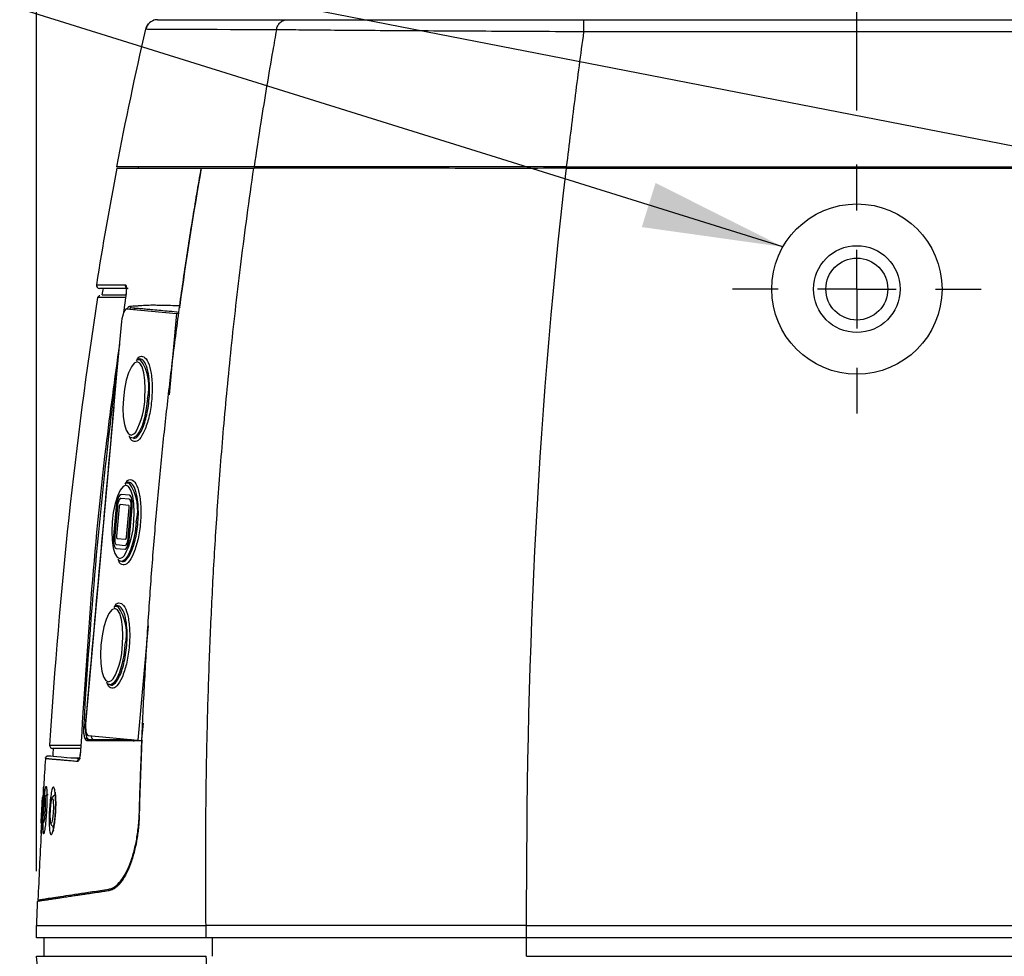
# Model space of a CAD drawing. Header units: millimetres. Extents: x 0 to 776, y 0 to 594.
# Tile 13 of 52: x 279 to 343, y 160 to 221. Entities that reach past the tile are written whole.
import ezdxf

# ---------------------------------------------------------------- set-up
doc = ezdxf.new("R2010")
doc.units = ezdxf.units.MM
doc.header["$LTSCALE"] = 2.75
doc.linetypes.add('CENTERX2', pattern=[20.32, 12.7, -2.54, 2.54, -2.54])
doc.layers.add('CENTER', color=40, linetype='CENTERX2')
doc.layers.add('DIMENSIONS', color=140, linetype='Continuous', lineweight=25)
doc.styles.add('SLDTEXTSTYLE0', font='TXT', dxfattribs={"width": 0.7})
doc.dimstyles.new('SLDDIMSTYLE0', dxfattribs={"dimtxt": 5.934521, "dimasz": 9.0805, "dimexe": 0, "dimexo": 0.0625, "dimgap": 1.48363, "dimtad": 0, "dimtih": 1, "dimtoh": 1, "dimdec": 1, "dimrnd": 1e-09, "dimzin": 4, "dimdsep": 46, "dimtxsty": 'SLDTEXTSTYLE0', "dimsah": 1, "dimcen": 0.09, "dimadec": 0, "dimazin": 1, "dimtfac": 1, "dimtdec": 1, "dimtofl": 0, "dimtmove": 0, "dimatfit": 3, "dimfxl": 0, "dimfrac": 2, "dimtolj": 1, "dimtzin": 12, "dimarcsym": 0})
doc.dimstyles.new('SLDDIMSTYLE1', dxfattribs={"dimtxt": 5.934521, "dimasz": 9.0805, "dimexe": 0, "dimexo": 0.0625, "dimgap": 1.48363, "dimtad": 0, "dimtih": 1, "dimtoh": 1, "dimdec": 1, "dimrnd": 1e-09, "dimzin": 12, "dimdsep": 46, "dimtxsty": 'SLDTEXTSTYLE0', "dimsah": 1, "dimcen": 0.09, "dimadec": 0, "dimazin": 3, "dimtfac": 1, "dimtdec": 1, "dimtofl": 0, "dimtmove": 0, "dimatfit": 3, "dimfxl": 0, "dimfrac": 2, "dimtolj": 1, "dimtzin": 12, "dimarcsym": 0})
doc.dimstyles.new('SLDDIMSTYLE2', dxfattribs={"dimtxt": 5.934521, "dimasz": 9.0805, "dimexe": 0, "dimexo": 0.0625, "dimgap": 1.48363, "dimtad": 0, "dimtih": 1, "dimtoh": 1, "dimdec": 1, "dimrnd": 1e-09, "dimzin": 12, "dimdsep": 46, "dimtxsty": 'SLDTEXTSTYLE0', "dimsah": 1, "dimcen": 0.09, "dimadec": 0, "dimazin": 3, "dimtfac": 1, "dimtdec": 1, "dimtmove": 0, "dimatfit": 0, "dimfxl": 0, "dimfrac": 2, "dimtolj": 1, "dimtzin": 12, "dimarcsym": 0})
doc.dimstyles.new('SLDDIMSTYLE3', dxfattribs={"dimtxt": 0.18, "dimasz": 9.0805, "dimexe": 0, "dimexo": 0.0625, "dimgap": 0, "dimtad": 0, "dimtih": 1, "dimtoh": 1, "dimdec": 0, "dimrnd": 1e-09, "dimzin": 0, "dimdsep": 46, "dimtxsty": 'Standard', "dimsah": 1, "dimcen": 0.09, "dimadec": 0, "dimazin": 0, "dimtfac": 9.0805, "dimtdec": 0, "dimtofl": 0, "dimtmove": 0, "dimatfit": 3, "dimfxl": 0, "dimfrac": 2, "dimtolj": 1, "dimtzin": 0, "dimarcsym": 0})

# ---------------------------------------------------------------- blocks, each defined once
blk = doc.blocks.new('_D_7')
at = {"layer": 'DIMENSIONS'}
for p, q in [((280.072, 165.616), (280.072, 338.205)), ((290.151, 272.916), (290.151, 338.205)), ((237.08, 329.473), (235.087, 329.473)), ((235.087, 329.473), (235.087, 320.041)), ((254.715, 329.473), (256.708, 329.473)), ((256.708, 329.473), (256.708, 320.041)), ((280.072, 329.473), (262.758, 329.473)), ((290.151, 329.473), (307.613, 329.473)), ((235.087, 320.041), (237.08, 320.041)), ((256.708, 320.041), (254.715, 320.041))]:
    blk.add_line(p, q, dxfattribs=at)
for points in [[(280.072, 329.473), (270.992, 330.87), (270.992, 328.076)], [(290.151, 329.473), (299.231, 328.076), (299.231, 330.87)]]:
    blk.add_solid(points, dxfattribs=at)
at = {"layer": 'DIMENSIONS', "char_height": 5.8208, "attachment_point": 1, "style": 'SLDTEXTSTYLE0'}
for s, insert in [('10.1', (237.08, 338.305)), ('0.40', (237.08, 327.545))]:
    blk.add_mtext(s, dxfattribs=dict(at, insert=insert))
blk = doc.blocks.new('_D_10')
at = {"layer": 'DIMENSIONS'}
for p, q in [((280.072, 165.616), (280.072, 363.505)), ((399.573, 141.617), (399.573, 363.505)), ((280.072, 354.774), (323.299, 354.774)), ((331.342, 354.774), (329.349, 354.774)), ((329.349, 354.774), (329.349, 345.342)), ((348.976, 354.774), (350.969, 354.774)), ((350.969, 354.774), (350.969, 345.342)), ((399.573, 354.774), (357.019, 354.774)), ((329.349, 345.342), (331.342, 345.342)), ((350.969, 345.342), (348.976, 345.342))]:
    blk.add_line(p, q, dxfattribs=at)
for points in [[(280.072, 354.774), (289.153, 353.377), (289.153, 356.171)], [(399.573, 354.774), (390.492, 356.171), (390.492, 353.377)]]:
    blk.add_solid(points, dxfattribs=at)
at = {"layer": 'DIMENSIONS', "char_height": 5.8208, "attachment_point": 1, "style": 'SLDTEXTSTYLE0'}
for s, insert in [('119.5', (328.873, 363.606)), ('4.70', (331.342, 352.845))]:
    blk.add_mtext(s, dxfattribs=dict(at, insert=insert))
blk = doc.blocks.new('_D_13')
at = {"layer": 'DIMENSIONS'}
for p, q in [((333.072, 214.756), (333.072, 314.005)), ((382.072, 214.756), (382.072, 314.005)), ((333.072, 305.274), (341.62, 305.274)), ((349.663, 305.274), (347.67, 305.274)), ((347.67, 305.274), (347.67, 295.842)), ((367.298, 305.274), (369.291, 305.274)), ((369.291, 305.274), (369.291, 295.842)), ((382.072, 305.274), (375.34, 305.274)), ((347.67, 295.842), (349.663, 295.842)), ((369.291, 295.842), (367.298, 295.842))]:
    blk.add_line(p, q, dxfattribs=at)
for points in [[(333.072, 305.274), (342.153, 303.877), (342.153, 306.671)], [(382.072, 305.274), (372.992, 306.671), (372.992, 303.877)]]:
    blk.add_solid(points, dxfattribs=at)
at = {"layer": 'DIMENSIONS', "char_height": 5.8208, "attachment_point": 1, "style": 'SLDTEXTSTYLE0'}
for s, insert in [('49.0', (349.663, 314.106)), ('1.93', (349.663, 303.345))]:
    blk.add_mtext(s, dxfattribs=dict(at, insert=insert))
blk = doc.blocks.new('SW_CENTERMARKSYMBOL_0')
at = {"layer": 'CENTER', "color": 0}
for p, q in [((0, 5.08), (0, 8.04)), ((0, 0), (0, 2.54)), ((-5.08, 0), (-8.04, 0)), ((0, 0), (-2.54, 0)), ((0, 0), (0, -2.54)), ((0, 0), (2.54, 0)), ((5.08, 0), (8.04, 0)), ((0, -5.08), (0, -8.04))]:
    blk.add_line(p, q, dxfattribs=at)

msp = doc.modelspace()

# ---------------------------------------------------------------- linework, layer by layer
for p, q in [((315.442, 219.838), (315.442, 220.624)), ((315.442, 220.624), (384.137, 220.624)), ((384.137, 219.838), (315.442, 219.838)), ((286.654, 211.124), (286.652, 211.024)), ((295.357, 211.124), (295.356, 211.024)), ((314.315, 211.024), (384.194, 211.024)), ((314.326, 211.124), (384.193, 211.124)), ((314.45, 211.124), (314.45, 211.024)), ((284.052, 202.672), (284.032, 202.672)), ((285.852, 202.8), (285.707, 201.706)), ((285.891, 201.94), (289.135, 201.644)), ((289.135, 201.644), (288.656, 196.388)), ((289.272, 201.632), (289.135, 201.644)), ((285.569, 201.127), (285.259, 197.727)), ((286.681, 198.691), (286.621, 198.668)), ((285.259, 197.727), (285.079, 195.743)), ((285.07, 195.608), (283.238, 175.139)), ((286.163, 193.633), (286.205, 193.607)), ((286.322, 193.599), (286.163, 193.633)), ((285.956, 190.724), (285.896, 190.701)), ((286.076, 189.652), (285.523, 189.703)), ((286.098, 189.901), (285.545, 189.952)), ((286.076, 189.652), (286.085, 189.651)), ((285.24, 189.176), (285.068, 187.284)), ((285.077, 187.283), (285.249, 189.175)), ((285.313, 189.169), (285.14, 187.277)), ((285.24, 189.176), (285.249, 189.175)), ((285.429, 189.159), (285.257, 187.267)), ((285.266, 187.266), (285.439, 189.158)), ((285.429, 189.159), (285.439, 189.158)), ((286.04, 189.254), (285.486, 189.304)), ((285.897, 187.208), (286.07, 189.101)), ((286.014, 187.198), (286.186, 189.09)), ((286.196, 189.089), (286.023, 187.197)), ((286.087, 187.191), (286.259, 189.083)), ((286.186, 189.09), (286.196, 189.089)), ((285.068, 187.284), (285.077, 187.283)), ((285.257, 187.267), (285.266, 187.266)), ((285.287, 187.113), (285.84, 187.063)), ((286.014, 187.198), (286.023, 187.197)), ((285.228, 186.466), (285.781, 186.416)), ((285.251, 186.715), (285.804, 186.665)), ((285.804, 186.665), (285.813, 186.664)), ((285.438, 185.666), (285.48, 185.64)), ((285.597, 185.632), (285.438, 185.666)), ((285.231, 182.757), (285.171, 182.734)), ((287.299, 181.469), (286.627, 174.092)), ((284.713, 177.699), (284.755, 177.673)), ((284.872, 177.665), (284.713, 177.699)), ((286.886, 174.107), (286.984, 175.182)), ((283.421, 174.384), (286.627, 174.092)), ((283.284, 174.227), (283.274, 174.087)), ((285.92, 174.157), (285.886, 174.034)), ((286.357, 174.117), (286.347, 174.004)), ((286.627, 174.092), (286.858, 174.071)), ((282.307, 172.949), (282.863, 172.948)), ((280.381, 168.752), (280.38, 168.788)), ((285.012, 164.458), (284.764, 164.458)), ((280.178, 163.768), (280.796, 163.768)), ((280.072, 161.324), (280.072, 162.124)), ((291.032, 161.324), (291.032, 162.124)), ((311.739, 161.324), (311.739, 162.124)), ((311.739, 162.124), (384.584, 162.124)), ((280.572, 160.124), (280.572, 161.324)), ((291.458, 160.124), (291.458, 161.324)), ((384.584, 161.324), (311.739, 161.324)), ((311.739, 160.124), (311.739, 161.324)), ((311.739, 160.124), (383.681, 160.124))]:
    msp.add_line(p, q)
at = {"flags": 128}
for points in [[(287.09, 196.223), (287.112, 196.762), (287.09, 197.333), (287.02, 197.822), (286.907, 198.198), (286.758, 198.434), (286.585, 198.514), (286.398, 198.434), (286.21, 198.198), (286.035, 197.822), (285.884, 197.333), (285.767, 196.762), (285.692, 196.151)], [(286.621, 198.668), (286.757, 198.68), (286.788, 198.671)], [(285.692, 196.151), (285.665, 195.539), (285.687, 194.969), (285.757, 194.479), (285.87, 194.104), (286.018, 193.868), (286.192, 193.787), (286.379, 193.868), (286.491, 193.99)], [(287.248, 196.141), (287.172, 195.508), (287.053, 194.915), (286.9, 194.399), (286.721, 193.993), (286.529, 193.721), (286.334, 193.602), (286.322, 193.599)], [(286.365, 188.256), (286.387, 188.795), (286.365, 189.365), (286.295, 189.855), (286.182, 190.231), (286.033, 190.467), (285.86, 190.547), (285.673, 190.467), (285.485, 190.231), (285.31, 189.855), (285.159, 189.365), (285.042, 188.795), (284.967, 188.184)], [(285.896, 190.701), (286.031, 190.713), (286.063, 190.703)], [(285.545, 189.952), (285.498, 189.94), (285.451, 189.899), (285.404, 189.829), (285.359, 189.733), (285.319, 189.615), (285.285, 189.479), (285.258, 189.331), (285.24, 189.176)], [(285.249, 189.175), (285.268, 189.33), (285.295, 189.479), (285.329, 189.614), (285.369, 189.732), (285.413, 189.828), (285.46, 189.898), (285.508, 189.94), (285.555, 189.951)], [(285.523, 189.703), (285.49, 189.695), (285.458, 189.667), (285.425, 189.618), (285.395, 189.553), (285.367, 189.471), (285.344, 189.378), (285.325, 189.276), (285.313, 189.169)], [(286.186, 189.09), (286.193, 189.197), (286.193, 189.301), (286.187, 189.397), (286.174, 189.482), (286.156, 189.552), (286.133, 189.605), (286.106, 189.639), (286.076, 189.652)], [(286.085, 189.651), (286.116, 189.638), (286.143, 189.604), (286.166, 189.551), (286.184, 189.481), (286.196, 189.396), (286.203, 189.3), (286.202, 189.196), (286.196, 189.089)], [(286.259, 189.083), (286.269, 189.239), (286.269, 189.39), (286.26, 189.53), (286.242, 189.653), (286.216, 189.755), (286.182, 189.833), (286.143, 189.882), (286.098, 189.901)], [(285.486, 189.304), (285.478, 189.302), (285.469, 189.294), (285.46, 189.281), (285.451, 189.263), (285.444, 189.241), (285.438, 189.216), (285.433, 189.188), (285.429, 189.159)], [(285.439, 189.158), (285.442, 189.187), (285.447, 189.215), (285.454, 189.24), (285.461, 189.262), (285.469, 189.28), (285.478, 189.294), (285.487, 189.301), (285.496, 189.303)], [(286.07, 189.101), (286.071, 189.13), (286.072, 189.158), (286.07, 189.184), (286.066, 189.207), (286.062, 189.227), (286.055, 189.241), (286.048, 189.25), (286.04, 189.254)], [(284.967, 188.184), (284.94, 187.572), (284.962, 187.002), (285.032, 186.512), (285.145, 186.137), (285.293, 185.901), (285.467, 185.82), (285.654, 185.901), (285.766, 186.023)], [(286.523, 188.174), (286.447, 187.541), (286.328, 186.948), (286.175, 186.432), (285.996, 186.025), (285.804, 185.754), (285.609, 185.634), (285.597, 185.632)], [(285.068, 187.284), (285.058, 187.128), (285.058, 186.977), (285.067, 186.838), (285.085, 186.714), (285.111, 186.612), (285.144, 186.535), (285.184, 186.485), (285.228, 186.466)], [(285.238, 186.465), (285.194, 186.485), (285.154, 186.534), (285.12, 186.611), (285.094, 186.714), (285.076, 186.837), (285.067, 186.977), (285.067, 187.127), (285.077, 187.283)], [(285.14, 187.277), (285.134, 187.17), (285.134, 187.067), (285.14, 186.971), (285.152, 186.886), (285.17, 186.815), (285.193, 186.762), (285.22, 186.728), (285.251, 186.715)], [(285.257, 187.267), (285.255, 187.237), (285.255, 187.209), (285.257, 187.183), (285.26, 187.16), (285.265, 187.141), (285.271, 187.126), (285.279, 187.117), (285.287, 187.113)], [(285.296, 187.112), (285.288, 187.116), (285.281, 187.125), (285.275, 187.14), (285.27, 187.159), (285.266, 187.182), (285.265, 187.208), (285.265, 187.237), (285.266, 187.266)], [(285.781, 186.416), (285.828, 186.427), (285.876, 186.468), (285.923, 186.538), (285.967, 186.634), (286.007, 186.752), (286.041, 186.888), (286.068, 187.036), (286.087, 187.191)], [(285.804, 186.665), (285.836, 186.672), (285.869, 186.701), (285.901, 186.749), (285.932, 186.815), (285.959, 186.896), (285.983, 186.989), (286.001, 187.091), (286.014, 187.198)], [(286.023, 187.197), (286.011, 187.09), (285.992, 186.988), (285.969, 186.895), (285.941, 186.814), (285.911, 186.748), (285.879, 186.7), (285.846, 186.671), (285.813, 186.664)], [(285.84, 187.063), (285.849, 187.065), (285.858, 187.073), (285.867, 187.086), (285.875, 187.104), (285.883, 187.126), (285.889, 187.152), (285.894, 187.179), (285.897, 187.208)], [(285.64, 180.289), (285.662, 180.828), (285.64, 181.398), (285.57, 181.888), (285.457, 182.264), (285.308, 182.5), (285.135, 182.58), (284.948, 182.5), (284.76, 182.264), (284.585, 181.888), (284.433, 181.398), (284.317, 180.828), (284.242, 180.217)], [(285.171, 182.734), (285.306, 182.746), (285.338, 182.736)], [(284.242, 180.217), (284.215, 179.605), (284.237, 179.035), (284.307, 178.545), (284.42, 178.17), (284.568, 177.933), (284.742, 177.853), (284.929, 177.933), (285.041, 178.056)], [(285.798, 180.207), (285.722, 179.574), (285.603, 178.981), (285.45, 178.465), (285.271, 178.058), (285.079, 177.787), (284.884, 177.667), (284.872, 177.665)], [(280.796, 173.067), (280.832, 173.074), (280.872, 173.075)], [(280.661, 172.925), (280.661, 172.928), (280.671, 172.956)]]:
    msp.add_lwpolyline(points, dxfattribs=at)
for radius in [5.5, 2.8, 2]:
    msp.add_circle((333.072, 203.224), radius)
for centre, radius, start, end in [((287.902, 219.824), 0.8, 139.1495, 167.00195), ((287.902, 219.824), 0.8, 90, 113.08957), ((284.147, 203.471), 0.2, 170.8969, 270), ((286.009, 203.47), 0.201, 171.29573, 240.81188), ((284.32, 196.916), 3.029, 345.17388, 35.41121), ((282.245, 196.327), 4.847, 331.18134, 358.77105), ((283.595, 188.949), 3.029, 345.17388, 35.41121), ((281.52, 188.36), 4.847, 331.18134, 358.77105), ((282.87, 180.982), 3.029, 345.17388, 35.41121), ((280.795, 180.392), 4.847, 331.18134, 358.77105), ((281.123, 173.756), 0.2, 176.28462, 270), ((283.455, 174.04), 0.0982, 90.70787, 177.94484), ((282.923, 172.696), 0.201, 115.79395, 177.15681), ((280.667, 170.376), 0.2, 138.15307, 176.74793), ((280.58, 168.778), 0.2, 187.24693, 216.21394)]:
    msp.add_arc(centre, radius, start, end)
msp.add_ellipse((369.291, 195.049), major_axis=(1257.314, 14029.373), ratio=0.005959, start_param=1.571281, end_param=1.572724)
for points, knots in [([(287.646, 220.581), (287.519, 220.516), (287.267, 220.385), (287.192, 220.131), (287.154, 220.003)], [0, 0, 0, 0, 0.500832, 1, 1, 1, 1]), ([(289.918, 220.624), (289.919, 220.624), (289.92, 220.624), (291.264, 220.624), (293.309, 220.624), (296.283, 220.624)], [0.4997451, 0.4997451, 0.4997451, 0.4997451, 0.5, 0.5, 1, 1, 1, 1]), ([(295.583, 219.973), (295.597, 220.056), (295.624, 220.142), (295.707, 220.304), (295.762, 220.379), (295.894, 220.501), (295.97, 220.549), (296.127, 220.61), (296.207, 220.624), (296.283, 220.624)], [0, 0, 0, 0, 0.25, 0.25, 0.5, 0.5, 0.75, 0.75, 1, 1, 1, 1]), ([(296.283, 220.624), (297.199, 220.624), (298.222, 220.624), (300.734, 220.624), (302.236, 220.624), (305.58, 220.624), (307.46, 220.624), (311.368, 220.624), (313.409, 220.624), (315.442, 220.624)], [0, 0, 0, 0, 0.25, 0.25, 0.5, 0.5, 0.75, 0.75, 1, 1, 1, 1]), ([(315.442, 219.838), (314.462, 219.843), (313.478, 219.849), (311.487, 219.86), (310.481, 219.865), (308.471, 219.877), (307.467, 219.883), (305.501, 219.894), (304.541, 219.9), (302.709, 219.911), (301.839, 219.917), (300.229, 219.928), (299.488, 219.934), (298.154, 219.945), (297.559, 219.951), (296.495, 219.962), (296.026, 219.967), (295.583, 219.973)], [0, 0, 0, 0, 0.125, 0.125, 0.25, 0.25, 0.375, 0.375, 0.5, 0.5, 0.625, 0.625, 0.75, 0.75, 0.875, 0.875, 1, 1, 1, 1]), ([(314.326, 211.124), (314.506, 212.578), (314.775, 214.747), (315.055, 216.922), (315.245, 218.376), (315.344, 219.107), (315.442, 219.838)], [0, 0, 0, 0, 0.5, 0.75, 0.75, 1, 1, 1, 1]), ([(294.136, 211.124), (292.579, 211.124), (291.272, 211.124), (289.058, 211.124), (288.153, 211.124), (287.065, 211.124), (286.747, 211.124), (286.204, 211.124), (285.978, 211.124), (285.435, 211.124), (285.25, 211.124), (285.25, 211.124)], [0, 0, 0, 0, 0.25, 0.25, 0.5, 0.5, 0.625, 0.625, 0.75, 0.75, 1, 1, 1, 1]), ([(285.269, 211.024), (285.27, 211.024), (285.272, 211.024), (285.288, 211.024), (285.314, 211.024), (285.351, 211.024), (285.399, 211.024), (285.457, 211.024), (285.526, 211.024), (285.605, 211.024), (285.695, 211.024), (285.796, 211.024), (285.907, 211.024), (286.028, 211.024), (286.16, 211.024), (286.303, 211.024), (286.456, 211.024), (286.665, 211.024), (286.941, 211.024), (287.3, 211.024), (287.691, 211.024), (288.115, 211.024), (288.571, 211.024), (289.059, 211.024), (289.58, 211.024), (290.132, 211.024), (290.528, 211.024), (290.726, 211.024)], [0, 0, 0, 0, 0.031259, 0.0625, 0.093726, 0.12494, 0.156147, 0.187349, 0.21855, 0.249755, 0.280966, 0.312188, 0.343423, 0.374676, 0.405951, 0.437249, 0.468577, 0.499936, 0.557198, 0.61398, 0.670304, 0.726194, 0.781674, 0.836769, 0.891504, 0.945906, 1, 1, 1, 1]), ([(286.722, 169.251), (286.742, 169.908), (286.781, 171.216), (286.853, 173.172), (286.934, 175.113), (287.026, 177.041), (287.129, 178.955), (287.241, 180.855), (287.364, 182.741), (287.497, 184.613), (287.64, 186.471), (287.794, 188.315), (287.957, 190.145), (288.131, 191.961), (288.316, 193.763), (288.51, 195.552), (288.715, 197.326), (288.93, 199.087), (289.156, 200.833), (289.391, 202.566), (289.637, 204.285), (289.893, 205.989), (290.16, 207.68), (290.436, 209.357), (290.629, 210.47), (290.726, 211.024)], [0, 0, 0, 0, 0.046914, 0.093504, 0.139773, 0.185721, 0.23135, 0.276662, 0.321657, 0.366338, 0.410707, 0.454764, 0.498512, 0.541952, 0.585085, 0.627915, 0.670442, 0.712668, 0.754596, 0.796227, 0.837563, 0.878606, 0.919359, 0.959823, 1, 1, 1, 1]), ([(290.726, 211.024), (290.827, 211.024), (291.03, 211.024), (291.344, 211.024), (291.665, 211.024), (291.993, 211.024), (292.329, 211.024), (292.672, 211.024), (293.023, 211.024), (293.381, 211.024), (293.746, 211.024), (293.996, 211.024), (294.121, 211.024)], [0, 0, 0, 0, 0.102314, 0.204077, 0.305302, 0.406003, 0.506193, 0.605888, 0.705101, 0.803847, 0.902142, 1, 1, 1, 1]), ([(291.033, 162.124), (291.027, 162.812), (291.016, 164.19), (291.011, 166.261), (291.018, 168.336), (291.036, 170.416), (291.067, 172.502), (291.109, 174.594), (291.165, 176.691), (291.234, 178.794), (291.316, 180.903), (291.413, 183.018), (291.524, 185.141), (291.652, 187.296), (291.8, 189.518), (291.972, 191.84), (292.172, 194.268), (292.402, 196.803), (292.665, 199.444), (292.965, 202.19), (293.306, 205.042), (293.688, 207.999), (293.975, 210.003), (294.121, 211.024)], [0, 0, 0, 0, 0.042095, 0.084292, 0.126593, 0.169002, 0.211524, 0.254163, 0.296925, 0.339815, 0.38284, 0.426007, 0.469323, 0.512798, 0.558043, 0.605512, 0.655197, 0.707092, 0.7612, 0.817527, 0.876086, 0.9369, 1, 1, 1, 1]), ([(314.315, 211.024), (313.323, 211.023), (312.327, 211.022), (310.312, 211.021), (309.292, 211.021), (307.249, 211.022), (306.226, 211.023), (304.221, 211.025), (303.24, 211.026), (301.37, 211.028), (300.482, 211.029), (298.839, 211.029), (298.086, 211.029), (296.73, 211.029), (296.128, 211.028), (295.05, 211.026), (294.575, 211.025), (294.121, 211.024)], [0, 0, 0, 0, 0.125, 0.125, 0.25, 0.25, 0.375, 0.375, 0.5, 0.5, 0.625, 0.625, 0.75, 0.75, 0.875, 0.875, 1, 1, 1, 1]), ([(314.326, 211.124), (313.281, 211.124), (312.236, 211.124), (310.163, 211.124), (309.135, 211.124), (307.61, 211.124), (307.104, 211.124), (306.098, 211.124), (305.606, 211.124), (304.161, 211.124), (303.237, 211.124), (301.909, 211.124), (301.476, 211.124), (300.628, 211.124), (300.215, 211.124), (299.023, 211.124), (298.285, 211.124), (297.259, 211.124), (296.931, 211.124), (296.301, 211.124), (296, 211.124), (295.139, 211.124), (294.625, 211.124), (294.136, 211.124)], [0, 0, 0, 0, 0.125, 0.125, 0.25, 0.25, 0.3125, 0.3125, 0.375, 0.375, 0.5, 0.5, 0.5625, 0.5625, 0.625, 0.625, 0.75, 0.75, 0.8125, 0.8125, 0.875, 0.875, 1, 1, 1, 1]), ([(285.81, 203.501), (285.817, 203.5), (285.829, 203.498), (285.845, 203.48), (285.859, 203.452), (285.87, 203.411), (285.878, 203.36), (285.885, 203.277), (285.887, 203.156), (285.877, 202.984), (285.86, 202.862), (285.852, 202.8)], [0, 0, 0, 0, 0.086977, 0.170615, 0.252373, 0.333809, 0.4165, 0.501955, 0.66946, 0.831178, 1, 1, 1, 1]), ([(285.88, 203.062), (285.878, 203.037), (285.871, 202.96), (285.858, 202.865), (285.848, 202.801)], [0, 0, 0, 0, 0.329339, 1, 1, 1, 1]), ([(284.168, 202.794), (284.147, 202.787), (284.077, 202.761), (284.051, 202.709), (284.033, 202.672)], [0, 0, 0, 0, 0.298714, 1, 1, 1, 1]), ([(285.86, 202.67), (285.491, 202.671), (284.758, 202.674), (284.17, 202.676), (284.09, 202.673), (284.052, 202.672)], [0, 0, 0, 0, 0.350951, 0.696879, 1, 1, 1, 1]), ([(284.32, 202.841), (284.333, 202.841), (284.383, 202.841), (284.737, 202.841), (285.246, 202.841), (285.674, 202.841), (285.853, 202.841)], [0, 0, 0, 0, 0.133779, 0.502016, 0.79148, 1, 1, 1, 1]), ([(285.891, 201.94), (285.833, 201.945), (285.77, 201.867), (285.654, 201.573), (285.604, 201.363), (285.569, 201.127)], [0, 0, 0, 0, 0.5, 0.5, 1, 1, 1, 1]), ([(285.948, 201.934), (285.966, 201.976), (286.023, 202.104), (286.075, 202.118), (286.11, 202.128)], [0, 0, 0, 0, 0.32864, 1, 1, 1, 1]), ([(286.204, 202.005), (286.17, 202.002), (286.126, 201.997), (286.08, 201.919), (286.069, 201.9)], [0, 0, 0, 0, 0.7605488, 1, 1, 1, 1]), ([(286.204, 202.005), (286.179, 202.008), (286.15, 202.022), (286.113, 202.07), (286.106, 202.102), (286.11, 202.128)], [0, 0, 0, 0, 0.5, 0.5, 1, 1, 1, 1]), ([(286.11, 202.128), (286.149, 202.128), (286.237, 202.128), (286.388, 202.135), (286.574, 202.147), (286.84, 202.168), (287.167, 202.19), (287.525, 202.198), (287.876, 202.194), (288.266, 202.186), (288.752, 202.173), (289.129, 202.162), (289.331, 202.156)], [0, 0, 0, 0, 0.0464481, 0.1036731, 0.1716885, 0.250505, 0.3855015, 0.5004571, 0.592914, 0.7070103, 0.8427221, 1, 1, 1, 1]), ([(289.306, 201.719), (289.086, 201.739), (288.465, 201.796), (287.801, 201.858), (287.213, 201.912), (286.844, 201.946), (286.503, 201.978), (286.299, 201.997), (286.204, 202.005)], [0, 0, 0, 0, 0.183263, 0.516602, 0.642437, 0.756302, 0.88595, 1, 1, 1, 1]), ([(286.513, 201.977), (286.481, 201.976), (286.443, 201.974), (286.403, 201.905), (286.396, 201.894)], [0, 0, 0, 0, 0.837913, 1, 1, 1, 1]), ([(289.331, 202.156), (289.325, 202.115), (289.32, 202.072), (289.333, 202.033), (289.334, 202.032)], [0, 0, 0, 0, 0.977786, 1, 1, 1, 1]), ([(285.434, 199.645), (285.129, 197.441), (284.374, 191.984), (283.544, 183.226), (283.131, 176.67), (282.925, 173.391)], [0, 0, 0, 0, 0.253023, 0.626435, 1, 1, 1, 1]), ([(286.371, 193.566), (286.455, 193.601), (286.631, 193.674), (286.88, 194.08), (287.075, 194.581), (287.214, 195.099), (287.318, 195.68), (287.382, 196.321), (287.395, 196.977), (287.344, 197.673), (287.202, 198.302), (286.957, 198.685), (286.774, 198.724), (286.685, 198.692), (286.683, 198.691), (286.682, 198.691)], [0, 0, 0, 0, 0.098025, 0.205494, 0.279564, 0.347363, 0.420924, 0.497684, 0.5776, 0.660621, 0.775761, 0.890602, 0.99735, 0.997983, 1, 1, 1, 1]), ([(286.545, 198.592), (286.569, 198.637), (286.693, 198.876), (286.944, 198.927), (287.242, 198.681), (287.467, 198.018), (287.573, 197.071), (287.535, 195.981), (287.361, 194.892), (287.162, 194.349), (287.063, 194.078)], [0, 0, 0, 0, 0.032356, 0.170511, 0.308682, 0.446976, 0.585127, 0.723318, 0.861637, 1, 1, 1, 1]), ([(287.063, 194.078), (286.951, 193.866), (286.729, 193.444), (286.392, 193.329), (286.165, 193.451), (286.094, 193.712), (286.084, 193.752)], [0, 0, 0, 0, 0.314807, 0.629867, 0.943739, 1, 1, 1, 1]), ([(285.82, 190.625), (285.844, 190.67), (285.968, 190.909), (286.219, 190.96), (286.517, 190.714), (286.742, 190.051), (286.848, 189.103), (286.81, 188.014), (286.636, 186.925), (286.437, 186.382), (286.337, 186.11)], [0, 0, 0, 0, 0.032356, 0.170511, 0.308682, 0.446976, 0.585127, 0.723318, 0.861637, 1, 1, 1, 1]), ([(285.646, 185.599), (285.73, 185.634), (285.906, 185.707), (286.155, 186.113), (286.35, 186.614), (286.489, 187.132), (286.593, 187.713), (286.657, 188.354), (286.67, 189.01), (286.618, 189.706), (286.477, 190.335), (286.231, 190.718), (286.049, 190.757), (285.96, 190.725), (285.958, 190.724), (285.956, 190.724)], [0, 0, 0, 0, 0.098025, 0.205494, 0.279564, 0.347363, 0.420924, 0.497684, 0.5776, 0.660621, 0.775761, 0.890602, 0.99735, 0.997983, 1, 1, 1, 1]), ([(286.337, 186.11), (286.226, 185.899), (286.004, 185.477), (285.667, 185.361), (285.44, 185.484), (285.369, 185.745), (285.358, 185.785)], [0, 0, 0, 0, 0.314807, 0.629867, 0.943739, 1, 1, 1, 1]), ([(284.772, 177.702), (284.82, 177.668), (284.942, 177.584), (285.184, 177.76), (285.43, 178.142), (285.625, 178.647), (285.764, 179.165), (285.868, 179.746), (285.932, 180.387), (285.945, 181.043), (285.893, 181.739), (285.752, 182.368), (285.506, 182.751), (285.324, 182.79), (285.235, 182.758), (285.233, 182.757), (285.231, 182.757)], [0, 0, 0, 0, 0.060654, 0.152734, 0.253684, 0.323262, 0.386948, 0.456047, 0.528152, 0.603221, 0.681206, 0.789362, 0.897237, 0.99751, 0.998105, 1, 1, 1, 1]), ([(285.099, 182.665), (285.121, 182.707), (285.244, 182.943), (285.494, 182.993), (285.792, 182.747), (286.017, 182.084), (286.123, 181.136), (286.085, 180.047), (285.911, 178.958), (285.712, 178.415), (285.612, 178.143)], [0, 0, 0, 0, 0.0306171, 0.1690211, 0.3074398, 0.4459819, 0.584382, 0.7228208, 0.861388, 1, 1, 1, 1]), ([(285.612, 178.143), (285.501, 177.932), (285.279, 177.51), (284.941, 177.394), (284.714, 177.518), (284.643, 177.782), (284.632, 177.823)], [0, 0, 0, 0, 0.3139772, 0.6282066, 0.941251, 1, 1, 1, 1]), ([(283.135, 174.733), (283.14, 174.803), (283.151, 174.872), (283.189, 175.007), (283.213, 175.073), (283.238, 175.139)], [0, 0, 0, 0, 0.5, 0.5, 1, 1, 1, 1]), ([(283.238, 175.139), (283.236, 175.107), (283.232, 175.042), (283.231, 174.944), (283.233, 174.845), (283.237, 174.748), (283.245, 174.652), (283.256, 174.56), (283.27, 174.473), (283.287, 174.392), (283.307, 174.32), (283.33, 174.257), (283.356, 174.206), (283.386, 174.168), (283.418, 174.143), (283.442, 174.139), (283.454, 174.138)], [0, 0, 0, 0, 0.0605, 0.122479, 0.185999, 0.251115, 0.317882, 0.386347, 0.456555, 0.528549, 0.602367, 0.678046, 0.755619, 0.835117, 0.916568, 1, 1, 1, 1]), ([(283.264, 175.496), (283.252, 175.352), (283.245, 175.21), (283.247, 174.944), (283.254, 174.822), (283.282, 174.617), (283.303, 174.533), (283.355, 174.419), (283.386, 174.387), (283.421, 174.384)], [0, 0, 0, 0, 0.25, 0.25, 0.5, 0.5, 0.75, 0.75, 1, 1, 1, 1]), ([(283.357, 174.043), (283.347, 174.044), (283.328, 174.046), (283.301, 174.062), (283.276, 174.087), (283.252, 174.122), (283.23, 174.168), (283.21, 174.223), (283.192, 174.289), (283.174, 174.373), (283.157, 174.476), (283.143, 174.599), (283.138, 174.688), (283.135, 174.733)], [0, 0, 0, 0, 0.086585, 0.170541, 0.252615, 0.333606, 0.414343, 0.495664, 0.578386, 0.663287, 0.779274, 0.890782, 1, 1, 1, 1]), ([(283.608, 174.367), (283.612, 174.347), (283.632, 174.248), (283.684, 174.162), (283.734, 174.145), (283.756, 174.137)], [0, 0, 0, 0, 0.127253, 0.61066, 1, 1, 1, 1]), ([(283.454, 174.138), (284.004, 174.136), (284.796, 174.133), (285.893, 174.13), (286.229, 174.129)], [0, 0, 0, 0, 0.693605, 1, 1, 1, 1]), ([(286.858, 174.071), (286.861, 174.079), (286.865, 174.086), (286.87, 174.092), (286.875, 174.098), (286.881, 174.103), (286.886, 174.107)], [0, 0, 0, 0, 0.516655, 0.516655, 0.516655, 1, 1, 1, 1]), ([(286.937, 174.11), (286.931, 174.107), (286.914, 174.099), (286.895, 174.074), (286.885, 174.048), (286.884, 174.033), (286.884, 174.03)], [0, 0, 0, 0, 0.190156, 0.5589433, 0.8978367, 1, 1, 1, 1]), ([(280.796, 173.067), (280.777, 173.059), (280.739, 173.044), (280.693, 172.999), (280.663, 172.944), (280.658, 172.907), (280.655, 172.888)], [0, 0, 0, 0, 0.252198, 0.506232, 0.756863, 1, 1, 1, 1]), ([(282.937, 173.556), (282.667, 173.556), (282.054, 173.556), (281.518, 173.556), (281.179, 173.556), (281.142, 173.556), (281.123, 173.556)], [0, 0, 0, 0, 0.233877, 0.531427, 0.765348, 1, 1, 1, 1]), ([(282.925, 173.391), (282.924, 173.364), (282.92, 173.31), (282.913, 173.232), (282.904, 173.158), (282.893, 173.087), (282.88, 173.02), (282.866, 172.957), (282.843, 172.873), (282.81, 172.783), (282.766, 172.714), (282.737, 172.708), (282.723, 172.706)], [0, 0, 0, 0, 0.073088, 0.143853, 0.213239, 0.282244, 0.351886, 0.423152, 0.496967, 0.665617, 0.829356, 1, 1, 1, 1]), ([(282.92, 173.391), (282.917, 173.339), (282.91, 173.24), (282.894, 173.122), (282.885, 173.068), (282.881, 173.047)], [0, 0, 0, 0, 0.403286, 0.772922, 1, 1, 1, 1]), ([(282.723, 172.706), (282.655, 172.712), (282.52, 172.724), (282.331, 172.74), (282.151, 172.756), (281.981, 172.771), (281.821, 172.785), (281.671, 172.798), (281.532, 172.811), (281.402, 172.822), (281.283, 172.833), (281.174, 172.842), (281.076, 172.851), (280.987, 172.859), (280.909, 172.866), (280.841, 172.872), (280.784, 172.877), (280.737, 172.881), (280.7, 172.884), (280.674, 172.886), (280.658, 172.888), (280.656, 172.888), (280.655, 172.888)], [0, 0, 0, 0, 0.04993, 0.099893, 0.149886, 0.199904, 0.249944, 0.300001, 0.350072, 0.40015, 0.450233, 0.500315, 0.550392, 0.600458, 0.650509, 0.700539, 0.750544, 0.800518, 0.850456, 0.900353, 0.950203, 1, 1, 1, 1]), ([(280.547, 171.114), (280.547, 171.113), (280.547, 171.111), (280.547, 171.095), (280.545, 171.069), (280.544, 171.033), (280.541, 170.966), (280.536, 170.846), (280.528, 170.651), (280.518, 170.421), (280.505, 170.159), (280.491, 169.876), (280.476, 169.581), (280.459, 169.287), (280.442, 169.005), (280.425, 168.743), (280.41, 168.512), (280.397, 168.318), (280.388, 168.185), (280.382, 168.104), (280.379, 168.059), (280.379, 168.054), (280.379, 168.051)], [0, 0, 0, 0, 0.024421, 0.048897, 0.073614, 0.098755, 0.124492, 0.186738, 0.250197, 0.313567, 0.375849, 0.438929, 0.500013, 0.561039, 0.624146, 0.686341, 0.74974, 0.813127, 0.875441, 0.917977, 0.959219, 1, 1, 1, 1]), ([(280.695, 171.094), (280.701, 171.098), (280.714, 171.106), (280.735, 171.013), (280.754, 170.769), (280.759, 170.384), (280.753, 170.022), (280.742, 169.732), (280.726, 169.434), (280.699, 169.044), (280.655, 168.598), (280.608, 168.264), (280.574, 168.096), (280.551, 168.032), (280.532, 168.033), (280.512, 168.12), (280.5, 168.364), (280.504, 168.749), (280.512, 169.03), (280.517, 169.142), (280.518, 169.155)], [0, 0, 0, 0, 0.0425304, 0.0864229, 0.1732442, 0.2599309, 0.3036391, 0.3459921, 0.3882719, 0.4319753, 0.5185555, 0.6052112, 0.6489174, 0.6912165, 0.7335084, 0.7772112, 0.8638258, 0.9504379, 0.9942164, 1, 1, 1, 1]), ([(280.521, 170.507), (280.523, 170.555), (280.533, 170.77), (280.541, 170.958), (280.547, 171.095), (280.547, 171.108), (280.547, 171.114)], [0, 0, 0, 0, 0.124021, 0.563373, 0.785197, 1, 1, 1, 1]), ([(280.53, 169.431), (280.535, 169.519), (280.544, 169.708), (280.569, 170.089), (280.606, 170.537), (280.644, 170.871), (280.674, 171.044), (280.688, 171.077), (280.695, 171.094)], [0, 0, 0, 0, 0.111789, 0.240005, 0.493572, 0.747181, 0.875478, 1, 1, 1, 1]), ([(280.844, 170.561), (280.829, 170.561), (280.799, 170.562), (280.745, 170.548), (280.69, 170.513), (280.65, 170.46), (280.63, 170.42), (280.624, 170.383), (280.622, 170.366)], [0, 0, 0, 0, 0.104819, 0.210573, 0.417587, 0.61871, 0.822839, 1, 1, 1, 1]), ([(281.157, 171.06), (281.17, 171.07), (281.195, 171.07), (281.241, 170.983), (281.289, 170.737), (281.317, 170.353), (281.324, 169.989), (281.319, 169.697), (281.304, 169.397), (281.272, 169.004), (281.214, 168.554), (281.143, 168.216), (281.085, 168.046), (281.044, 167.981), (281.005, 167.982), (280.96, 168.067), (280.919, 168.311), (280.899, 168.694), (280.899, 169.057), (280.906, 169.35), (280.922, 169.651), (280.952, 170.045), (281.003, 170.497), (281.065, 170.836), (281.118, 171.006), (281.144, 171.049), (281.157, 171.06)], [0, 0, 0, 0, 0.030812, 0.062613, 0.1255, 0.188202, 0.219795, 0.250401, 0.280935, 0.312504, 0.37508, 0.437805, 0.469453, 0.500078, 0.530708, 0.562355, 0.625057, 0.687686, 0.719336, 0.75003, 0.780724, 0.812359, 0.874913, 0.937534, 0.96923, 1, 1, 1, 1]), ([(281.318, 170.519), (281.286, 170.518), (281.226, 170.515), (281.134, 170.454), (281.062, 170.332), (281.028, 170.173), (280.991, 169.926), (280.971, 169.706), (280.965, 169.592), (280.962, 169.537)], [0, 0, 0, 0, 0.085812, 0.164719, 0.294673, 0.524893, 0.764118, 0.885795, 1, 1, 1, 1]), ([(281.281, 170.729), (281.287, 170.699), (281.299, 170.628), (281.313, 170.426), (281.322, 170.18), (281.323, 169.924), (281.317, 169.751), (281.315, 169.679)], [0, 0, 0, 0, 0.161584, 0.377683, 0.604451, 0.833267, 1, 1, 1, 1]), ([(280.38, 168.788), (280.38, 168.789), (280.38, 168.791), (280.381, 168.806), (280.383, 168.831), (280.385, 168.866), (280.387, 168.91), (280.391, 168.965), (280.398, 169.078), (280.41, 169.276), (280.427, 169.587), (280.444, 169.899), (280.455, 170.117), (280.461, 170.254), (280.465, 170.333), (280.466, 170.359), (280.467, 170.372)], [0, 0, 0, 0, 0.038242, 0.075628, 0.112665, 0.149876, 0.187775, 0.22685, 0.267546, 0.402958, 0.533135, 0.663254, 0.798817, 0.86898, 0.935161, 1, 1, 1, 1]), ([(280.467, 170.372), (280.467, 170.377), (280.468, 170.386), (280.468, 170.387), (280.468, 170.387)], [0, 0, 0, 0, 0.494699, 1, 1, 1, 1]), ([(280.626, 170.373), (280.62, 170.372), (280.604, 170.329), (280.579, 170.137), (280.554, 169.876), (280.534, 169.563), (280.521, 169.253), (280.518, 168.997), (280.523, 168.812), (280.54, 168.754), (280.564, 168.819), (280.592, 169.01), (280.619, 169.271), (280.64, 169.584), (280.652, 169.895), (280.652, 170.152), (280.644, 170.336), (280.633, 170.375), (280.626, 170.373)], [0, 0, 0, 0, 0.0613012, 0.125143, 0.1888326, 0.2499726, 0.3110073, 0.3748138, 0.438615, 0.4999896, 0.5612228, 0.6249585, 0.6886302, 0.7498554, 0.8110673, 0.8747596, 0.9385321, 1, 1, 1, 1]), ([(280.585, 170.172), (280.575, 170.082), (280.561, 169.945), (280.545, 169.723), (280.535, 169.547), (280.527, 169.376), (280.522, 169.252), (280.522, 169.199), (280.522, 169.193)], [0, 0, 0, 0, 0.319063, 0.484155, 0.64907, 0.814332, 0.980472, 1, 1, 1, 1]), ([(281.099, 170.331), (281.086, 170.329), (281.057, 170.283), (281.016, 170.089), (280.981, 169.825), (280.958, 169.511), (280.951, 169.201), (280.961, 168.948), (280.984, 168.767), (281.021, 168.712), (281.065, 168.78), (281.109, 168.974), (281.147, 169.237), (281.17, 169.551), (281.176, 169.862), (281.163, 170.116), (281.137, 170.298), (281.112, 170.334), (281.099, 170.331)], [0, 0, 0, 0, 0.061375, 0.125268, 0.188901, 0.249854, 0.310712, 0.37453, 0.438434, 0.499923, 0.561233, 0.62501, 0.688669, 0.74975, 0.810861, 0.874539, 0.938371, 1, 1, 1, 1]), ([(280.962, 169.537), (280.961, 169.533), (280.957, 169.471), (280.954, 169.349), (280.95, 169.126), (280.964, 168.876), (280.984, 168.71), (281.056, 168.588), (281.13, 168.536), (281.176, 168.528), (281.199, 168.523)], [0, 0, 0, 0, 0.007354, 0.130163, 0.253386, 0.496824, 0.739593, 0.86607, 0.932704, 1, 1, 1, 1]), ([(281.315, 169.679), (281.314, 169.652), (281.311, 169.525), (281.296, 169.294), (281.271, 168.998), (281.238, 168.72), (281.199, 168.476), (281.164, 168.288), (281.12, 168.173), (281.135, 168.171), (281.139, 168.171)], [0, 0, 0, 0, 0.039274, 0.183433, 0.327645, 0.475165, 0.627312, 0.78384, 0.938876, 1, 1, 1, 1]), ([(286.722, 169.251), (286.72, 169.18), (286.715, 169.038), (286.703, 168.827), (286.687, 168.616), (286.668, 168.407), (286.644, 168.199), (286.617, 167.992), (286.586, 167.786), (286.551, 167.582), (286.469, 167.153), (286.315, 166.53), (286.055, 165.806), (285.755, 165.211), (285.495, 164.851), (285.295, 164.644), (285.161, 164.531), (285.027, 164.446), (284.893, 164.385), (284.804, 164.367), (284.76, 164.358)], [0, 0, 0, 0, 0.0275805, 0.0550777, 0.0825539, 0.1100717, 0.1376934, 0.1654805, 0.1934935, 0.2217916, 0.2504319, 0.3749055, 0.4996876, 0.6233296, 0.7489104, 0.7995136, 0.8496809, 0.8996542, 0.9496788, 1, 1, 1, 1]), ([(284.764, 164.458), (284.874, 164.474), (284.985, 164.518), (285.206, 164.66), (285.318, 164.758), (285.539, 165.008), (285.646, 165.157), (285.852, 165.504), (285.952, 165.703), (286.14, 166.146), (286.226, 166.386), (286.343, 166.774), (286.38, 166.908), (286.449, 167.187), (286.482, 167.331), (286.57, 167.772), (286.617, 168.075), (286.687, 168.701), (286.711, 169.026), (286.72, 169.351)], [0, 0, 0, 0, 0.125, 0.125, 0.25, 0.25, 0.375, 0.375, 0.5, 0.5, 0.625, 0.625, 0.6875, 0.6875, 0.75, 0.75, 0.875, 0.875, 1, 1, 1, 1]), ([(280.379, 168.051), (280.379, 168.057), (280.38, 168.069), (280.389, 168.206), (280.403, 168.395), (280.417, 168.612), (280.42, 168.66)], [0, 0, 0, 0, 0.213867, 0.434857, 0.872614, 1, 1, 1, 1]), ([(280.381, 168.806), (280.382, 168.781), (280.383, 168.736), (280.409, 168.699), (280.421, 168.682)], [0, 0, 0, 0, 0.544433, 1, 1, 1, 1]), ([(281.133, 168.541), (281.138, 168.486), (281.151, 168.35), (281.171, 168.253), (281.188, 168.234), (281.189, 168.233)], [0, 0, 0, 0, 0.387046, 0.961163, 1, 1, 1, 1]), ([(284.76, 164.358), (284.663, 164.344), (284.469, 164.316), (284.191, 164.275), (283.921, 164.235), (283.663, 164.197), (283.414, 164.161), (283.175, 164.125), (282.945, 164.091), (282.726, 164.058), (282.516, 164.027), (282.315, 163.997), (282.124, 163.968), (281.943, 163.941), (281.77, 163.914), (281.607, 163.89), (281.453, 163.866), (281.255, 163.836), (281.028, 163.802), (280.789, 163.765), (280.587, 163.735), (280.422, 163.709), (280.294, 163.69), (280.203, 163.676), (280.146, 163.667), (280.139, 163.666), (280.135, 163.665)], [0, 0, 0, 0, 0.032167, 0.064216, 0.096145, 0.127955, 0.159644, 0.191212, 0.222658, 0.253981, 0.285179, 0.316253, 0.347201, 0.378023, 0.408716, 0.439281, 0.469717, 0.500022, 0.563108, 0.626052, 0.688841, 0.751462, 0.813902, 0.876147, 0.938185, 1, 1, 1, 1]), ([(280.177, 163.768), (280.177, 163.768), (280.278, 163.783), (280.667, 163.843), (280.956, 163.887), (281.72, 164.004), (282.196, 164.076), (283.337, 164.248), (284.004, 164.347), (284.764, 164.458)], [0, 0, 0, 0, 0.25, 0.25, 0.5, 0.5, 0.75, 0.75, 1, 1, 1, 1]), ([(311.739, 162.124), (310.696, 162.124), (309.653, 162.124), (307.571, 162.124), (306.533, 162.124), (303.472, 162.124), (301.502, 162.124), (297.881, 162.124), (296.229, 162.124), (294.062, 162.124), (293.392, 162.124), (292.151, 162.124), (291.581, 162.124), (291.033, 162.124)], [0, 0, 0, 0, 0.125, 0.125, 0.25, 0.25, 0.5, 0.5, 0.75, 0.75, 0.875, 0.875, 1, 1, 1, 1]), ([(311.739, 161.324), (311.442, 161.324), (310.872, 161.324), (310.055, 161.324), (309.313, 161.324), (308.304, 161.324), (307.051, 161.324), (305.516, 161.324), (304.029, 161.324), (302.55, 161.324), (301.107, 161.324), (299.257, 161.324), (297.078, 161.324), (295.247, 161.324), (294.021, 161.324), (293.268, 161.324), (292.515, 161.324), (291.762, 161.324), (291.279, 161.324), (291.032, 161.324)], [0, 0, 0, 0, 0.035644, 0.068297, 0.097966, 0.12466, 0.189421, 0.248746, 0.310903, 0.373054, 0.435587, 0.498885, 0.623018, 0.74912, 0.793928, 0.841323, 0.891409, 0.944277, 1, 1, 1, 1]), ([(295.167, 130.927), (295.07, 131.411), (294.874, 132.385), (294.591, 133.855), (294.313, 135.34), (294.042, 136.841), (293.778, 138.359), (293.52, 139.896), (293.27, 141.451), (293.027, 143.026), (292.791, 144.622), (292.563, 146.241), (292.343, 147.883), (292.131, 149.549), (291.926, 151.241), (291.73, 152.961), (291.542, 154.708), (291.363, 156.485), (291.192, 158.294), (291.086, 159.51), (291.033, 160.124)], [0, 0, 0, 0, 0.0503569, 0.1011432, 0.1523875, 0.20412, 0.2563723, 0.3091773, 0.3625696, 0.4165852, 0.4712614, 0.5266372, 0.5827531, 0.639651, 0.6973743, 0.7559681, 0.8154788, 0.8759544, 0.9374445, 1, 1, 1, 1])]:
    msp.add_open_spline(points, degree=3, knots=knots)
for points in [[(287.902, 220.624), (287.902, 220.624), (288.574, 220.624), (289.918, 220.624)], [(287.123, 220.004), (286.441, 217.052), (285.818, 214.094), (285.25, 211.124)], [(295.583, 219.973), (289.661, 219.983), (287.121, 219.995), (287.123, 220.004)], [(295.583, 219.973), (295.501, 219.522), (295.422, 219.073), (295.343, 218.625)], [(295.343, 218.625), (295.07, 217.066), (294.814, 215.523), (294.573, 213.993)], [(294.573, 213.993), (294.421, 213.032), (294.276, 212.076), (294.136, 211.124)], [(285.269, 211.024), (284.792, 208.527), (284.353, 206.021), (283.949, 203.503)], [(290.726, 211.024), (290.206, 208.077), (289.742, 205.121), (289.331, 202.156)], [(311.739, 162.124), (311.739, 178.578), (312.31, 193.898), (314.315, 211.024)], [(283.949, 203.503), (283.95, 203.508), (284.546, 203.506), (285.81, 203.501)], [(286.004, 203.271), (284.764, 203.271), (284.147, 203.271), (284.147, 203.271)], [(284.38, 203.271), (284.357, 203.128), (284.335, 202.984), (284.312, 202.841)], [(284.032, 202.672), (282.559, 193.292), (281.571, 183.727), (280.924, 173.769)], [(284.991, 195.618), (285.078, 196.321), (285.167, 197.024), (285.259, 197.727)], [(283.159, 175.143), (283.562, 181.989), (284.151, 188.815), (284.991, 195.618)], [(283.135, 174.733), (283.143, 174.87), (283.151, 175.006), (283.159, 175.143)], [(280.924, 173.769), (280.924, 173.772), (281.588, 173.771), (282.952, 173.767)], [(286.884, 174.03), (285.454, 174.035), (284.281, 174.039), (283.357, 174.043)], [(286.884, 174.03), (286.819, 172.471), (286.765, 170.911), (286.72, 169.351)], [(280.872, 173.075), (280.872, 173.075), (281.562, 173.015), (282.935, 172.894)], [(281.161, 173.556), (281.15, 173.388), (281.139, 173.22), (281.129, 173.052)], [(280.655, 172.888), (280.618, 172.298), (280.582, 171.707), (280.547, 171.114)], [(280.468, 170.387), (280.438, 169.856), (280.408, 169.323), (280.38, 168.788)], [(280.379, 168.051), (280.306, 166.632), (280.239, 165.204), (280.177, 163.768)], [(280.135, 163.665), (280.113, 163.153), (280.092, 162.639), (280.072, 162.124)], [(280.072, 162.124), (280.072, 162.124), (283.663, 162.124), (291.033, 162.124)], [(291.032, 161.324), (283.664, 161.324), (280.072, 161.324), (280.072, 161.324)], [(282.262, 145.946), (281.419, 150.618), (280.7, 155.316), (280.072, 160.124)], [(280.072, 160.124), (280.072, 160.124), (283.664, 160.124), (291.033, 160.124)]]:
    msp.add_open_spline(points, degree=3)

# ---------------------------------------------------------------- block references
at = {"layer": 'CENTER'}
msp.add_blockref('SW_CENTERMARKSYMBOL_0', (333.072, 203.224), dxfattribs=at)

# ---------------------------------------------------------------- dimensions: what is measured, and where the dimension line sits
at = {"layer": 'DIMENSIONS'}
for base, p2, dimstyle, picture, middle in [((399.573, 354.774), (399.573, 138.125), 'SLDDIMSTYLE1', '_D_10', (340.159, 354.774)), ((290.151, 329.473), (290.151, 269.424), 'SLDDIMSTYLE2', '_D_7', (245.898, 329.473))]:
    dim = msp.add_linear_dim(base=base, p1=(280.072, 162.124), p2=p2, angle=0, dimstyle=dimstyle, dxfattribs=at)
    dim.commit()
    dim.dimension.update_dxf_attribs({"geometry": picture, "text_midpoint": middle, "dimtype": 160})
dim = msp.add_linear_dim(base=(333.072, 305.274), p1=(382.072, 211.264), p2=(333.072, 211.264), dimstyle='SLDDIMSTYLE0', dxfattribs=at)
dim.commit()
dim.dimension.update_dxf_attribs({"geometry": '_D_13', "text_midpoint": (358.48, 305.274), "dimtype": 160})

# ---------------------------------------------------------------- leaders
for points in [[(377.219, 205.812), (256.257, 229.397)], [(328.294, 205.948), (256.03, 228.496)]]:
    msp.add_leader(points, dimstyle='SLDDIMSTYLE3', dxfattribs=at)

doc.saveas('drawing.dxf')
